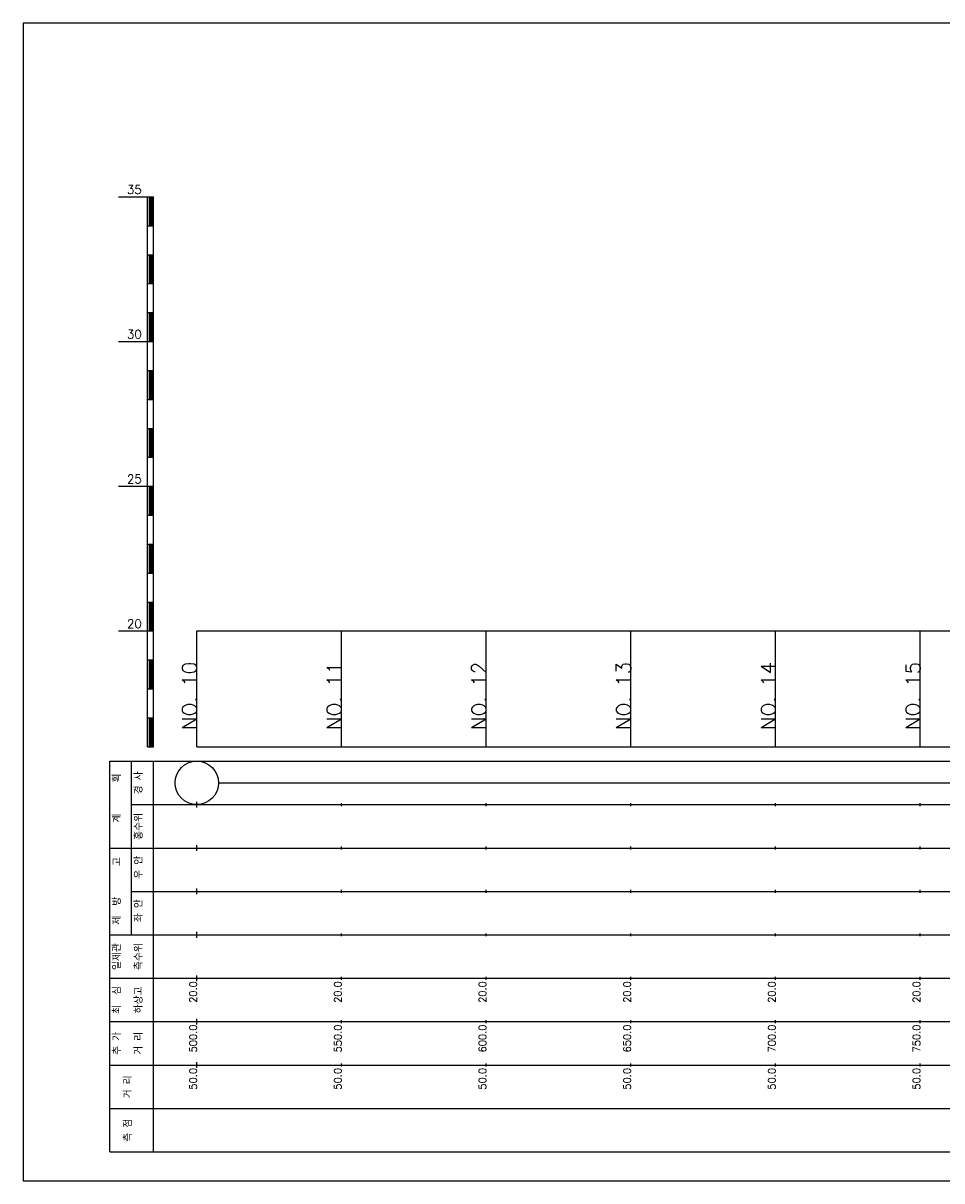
# Model space of a CAD drawing. Extents: x -504 to 685, y -2 to 1934.
# Tile 4 of 9: x 50 to 367, y 525 to 925. Entities that reach past the tile are written whole.
import ezdxf
from ezdxf.enums import TextEntityAlignment as Align

# ---------------------------------------------------------------- set-up
doc = ezdxf.new("R2010")
doc.units = 0
doc.header["$LTSCALE"] = 5
for name, color, linetype in [('BOX', 5, 'CONTINUOUS'), ('DT1', 3, 'CONTINUOUS'), ('LT1', 4, 'CONTINUOUS'), ('ST1', 7, 'CONTINUOUS')]:
    doc.layers.add(name, color=color, linetype=linetype)
doc.styles.add('GHS', font='ROMANS.shx', dxfattribs={"bigfont": 'GHS.shx'})

msp = doc.modelspace()

# ---------------------------------------------------------------- linework, layer by layer
at = {"layer": 'BOX'}
msp.add_lwpolyline([(50, 525), (650, 525), (650, 925), (50, 925), (50, 525)], dxfattribs=at)
at = {"layer": 'DT1'}
for p, q in [((110, 704.33), (110, 706.33)), ((160, 704.83), (160, 705.83)), ((210, 704.83), (210, 705.83)), ((260, 704.83), (260, 705.83)), ((310, 704.83), (310, 705.83)), ((360, 704.83), (360, 705.83))]:
    msp.add_line(p, q, dxfattribs=at)
at = {"layer": 'LT1'}
for p, q in [((83, 865), (93, 865)), ((93, 675), (93, 865)), ((93, 865), (95, 865)), ((93.5, 864.8), (93.5, 855.2)), ((94, 864.8), (94, 855.2)), ((94.5, 864.8), (94.5, 855.2)), ((95, 675), (95, 865)), ((93, 855), (95, 855)), ((93, 845), (95, 845)), ((93.5, 844.8), (93.5, 835.2)), ((94, 844.8), (94, 835.2)), ((94.5, 844.8), (94.5, 835.2)), ((93, 835), (95, 835)), ((93, 825), (95, 825)), ((93.5, 824.8), (93.5, 815.2)), ((94, 824.8), (94, 815.2)), ((94.5, 824.8), (94.5, 815.2)), ((83, 815), (93, 815)), ((93, 815), (95, 815)), ((93, 805), (95, 805)), ((93.5, 804.8), (93.5, 795.2)), ((94, 804.8), (94, 795.2)), ((94.5, 804.8), (94.5, 795.2)), ((93, 795), (95, 795)), ((93, 785), (95, 785)), ((93.5, 784.8), (93.5, 775.2)), ((94, 784.8), (94, 775.2)), ((94.5, 784.8), (94.5, 775.2)), ((93, 775), (95, 775)), ((83, 765), (93, 765)), ((93, 765), (95, 765)), ((93.5, 764.8), (93.5, 755.2)), ((94, 764.8), (94, 755.2)), ((94.5, 764.8), (94.5, 755.2)), ((93, 755), (95, 755)), ((93, 745), (95, 745)), ((93.5, 744.8), (93.5, 735.2)), ((94, 744.8), (94, 735.2)), ((94.5, 744.8), (94.5, 735.2)), ((93, 735), (95, 735)), ((93, 725), (95, 725)), ((93.5, 724.8), (93.5, 715.2)), ((94, 724.8), (94, 715.2)), ((94.5, 724.8), (94.5, 715.2)), ((83, 715), (93, 715)), ((93, 715), (95, 715)), ((110, 675), (110, 715)), ((160, 675), (160, 715)), ((210, 675), (210, 715)), ((260, 675), (260, 715)), ((310, 675), (310, 715)), ((360, 675), (360, 715)), ((93, 705), (95, 705)), ((93.5, 704.8), (93.5, 695.2)), ((94, 704.8), (94, 695.2)), ((94.5, 704.8), (94.5, 695.2)), ((93, 695), (95, 695)), ((93, 685), (95, 685)), ((93.5, 684.8), (93.5, 675.2)), ((94, 684.8), (94, 675.2)), ((94.5, 684.8), (94.5, 675.2)), ((93, 675), (95, 675)), ((110, 675), (610, 675)), ((110, 654), (110, 656)), ((160, 654.5), (160, 655.5)), ((210, 654.5), (210, 655.5)), ((260, 654.5), (260, 655.5)), ((310, 654.5), (310, 655.5)), ((360, 654.5), (360, 655.5)), ((110, 639), (110, 641)), ((160, 639.5), (160, 640.5)), ((210, 639.5), (210, 640.5)), ((260, 639.5), (260, 640.5)), ((310, 639.5), (310, 640.5)), ((360, 639.5), (360, 640.5)), ((110, 624), (110, 626)), ((160, 624.5), (160, 625.5)), ((210, 624.5), (210, 625.5)), ((260, 624.5), (260, 625.5)), ((310, 624.5), (310, 625.5)), ((360, 624.5), (360, 625.5)), ((110, 609), (110, 611)), ((160, 609.5), (160, 610.5)), ((210, 609.5), (210, 610.5)), ((260, 609.5), (260, 610.5)), ((310, 609.5), (310, 610.5)), ((360, 609.5), (360, 610.5)), ((110, 594), (110, 596)), ((160, 594.5), (160, 595.5)), ((210, 594.5), (210, 595.5)), ((260, 594.5), (260, 595.5)), ((310, 594.5), (310, 595.5)), ((360, 594.5), (360, 595.5)), ((110, 579), (110, 581)), ((160, 579.5), (160, 580.5)), ((210, 579.5), (210, 580.5)), ((260, 579.5), (260, 580.5)), ((310, 579.5), (310, 580.5)), ((360, 579.5), (360, 580.5)), ((110, 564), (110, 566)), ((160, 564.5), (160, 565.5)), ((210, 564.5), (210, 565.5)), ((260, 564.5), (260, 565.5)), ((310, 564.5), (310, 565.5)), ((360, 564.5), (360, 565.5))]:
    msp.add_line(p, q, dxfattribs=at)
msp.add_lwpolyline([(110, 715), (160, 715), (210, 715), (260, 715), (310, 715), (360, 715), (410, 715), (460, 715), (510, 715), (560, 715), (610, 715)], dxfattribs=at)
at = {"layer": 'ST1'}
for p, q in [((80, 535), (80, 670)), ((80, 670), (623, 670)), ((87.5, 640), (87.5, 670)), ((95, 535), (95, 670)), ((87.5, 655), (623, 655)), ((80, 640), (623, 640)), ((87.5, 610), (87.5, 640)), ((87.5, 625), (623, 625)), ((80, 610), (623, 610)), ((80, 595), (623, 595)), ((80, 580), (623, 580)), ((80, 565), (623, 565)), ((80, 550), (623, 550)), ((80, 535), (623, 535))]:
    msp.add_line(p, q, dxfattribs=at)
at = {"layer": 'ST1', "linetype": 'CONTINUOUS'}
msp.add_line((117.5, 662.5), (602.5, 662.5), dxfattribs=at)
msp.add_circle((110, 662.5), 7.5, dxfattribs=at)

# ---------------------------------------------------------------- texts
at = {"layer": 'DT1', "style": 'GHS'}
for s, p in [('35', (91, 866)), ('30', (91, 816)), ('25', (91, 766)), ('20', (91, 716))]:
    msp.add_text(s, height=3, dxfattribs=at).set_placement(p, align=Align.RIGHT)
for s, height, p in [('NO. 14', 5, (310, 704.33)), ('NO. 10', 5, (110, 704.33)), ('NO. 11', 5, (160, 704.33)), ('NO. 12', 5, (210, 704.33)), ('NO. 13', 5, (260, 704.33)), ('NO. 15', 5, (360, 704.33)), (' 20.0', 2.5, (110, 594)), (' 20.0', 2.5, (160, 594)), (' 20.0', 2.5, (210, 594)), (' 20.0', 2.5, (260, 594)), (' 20.0', 2.5, (310, 594)), (' 20.0', 2.5, (360, 594)), ('   500.0', 2.5, (110, 579)), ('   550.0', 2.5, (160, 579)), ('   600.0', 2.5, (210, 579)), ('   650.0', 2.5, (260, 579)), ('   700.0', 2.5, (310, 579)), ('   750.0', 2.5, (360, 579)), ('  50.0', 2.5, (110, 564)), ('  50.0', 2.5, (160, 564)), ('  50.0', 2.5, (210, 564)), ('  50.0', 2.5, (260, 564)), ('  50.0', 2.5, (310, 564)), ('  50.0', 2.5, (360, 564))]:
    msp.add_text(s, height=height, rotation=90, dxfattribs=at).set_placement(p, align=Align.RIGHT)
at = {"layer": 'DT1', "linetype": 'CONTINUOUS', "style": 'GHS'}
for s, p in [('  획', (83.75, 662.5)), ('경 사', (91.25, 662.5)), ('   계', (83.75, 647.5)), ('홍수위', (91.25, 647.5)), (' 우 안', (91.25, 632.5)), ('   고', (83.75, 632.5)), (' 제  방', (83.75, 617.5)), (' 좌 안', (91.25, 617.5)), ('일제관', (83.75, 602.5)), ('측수위', (91.25, 602.5)), ('하상고', (91.25, 587.5)), ('최  심', (83.75, 587.5)), ('추 가', (83.75, 572.5)), ('거 리', (91.25, 572.5)), ('거 리', (87.5, 557.5)), ('측 점', (87.5, 542.5))]:
    msp.add_text(s, height=2.5, rotation=90, dxfattribs=at).set_placement(p, align=Align.CENTER)

doc.saveas('drawing.dxf')
